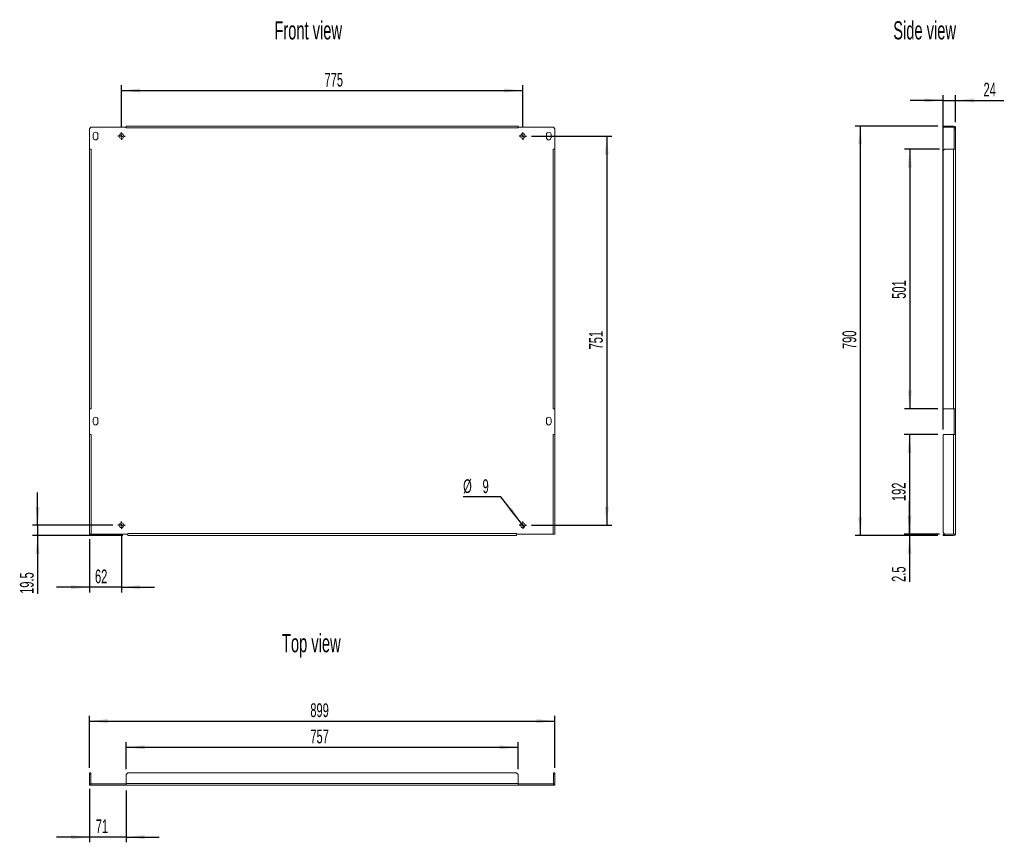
# Model space of a CAD drawing. Header units: millimetres. Extents: x 44 to 234, y 40 to 199.
import ezdxf

# ---------------------------------------------------------------- set-up
doc = ezdxf.new("R2010")
doc.units = ezdxf.units.MM
doc.layers.add('FORMAT', color=7, linetype='Continuous')
doc.styles.add('SLDTEXTSTYLE0', font='TXT', dxfattribs={"width": 0.605})
doc.dimstyles.new('SLDDIMSTYLE0', dxfattribs={"dimtxt": 2.568319, "dimasz": 3.556, "dimexe": 0, "dimexo": 0.0625, "dimgap": 0.64208, "dimtad": 1, "dimlfac": 10, "dimrnd": 1e-09, "dimzin": 12, "dimdsep": 46, "dimtxsty": 'SLDTEXTSTYLE0', "dimsah": 1, "dimcen": 0.09, "dimadec": 0, "dimazin": 3, "dimtfac": 1, "dimtofl": 0, "dimtmove": 0, "dimatfit": 3, "dimfxl": 1, "dimfrac": 2, "dimtolj": 1, "dimtzin": 12, "dimarcsym": 0})
doc.dimstyles.new('SLDDIMSTYLE1', dxfattribs={"dimtxt": 2.568319, "dimasz": 3.556, "dimexe": 0, "dimexo": 0.0625, "dimgap": 0.64208, "dimtad": 0, "dimtih": 1, "dimtoh": 1, "dimlfac": 10, "dimrnd": 1e-09, "dimzin": 12, "dimdsep": 46, "dimtxsty": 'SLDTEXTSTYLE0', "dimblk1": 'NONE', "dimsah": 1, "dimcen": 0, "dimadec": 0, "dimazin": 3, "dimtfac": 1, "dimtmove": 0, "dimatfit": 3, "dimldrblk": 'NONE', "dimfxl": 1, "dimfrac": 2, "dimtolj": 1, "dimtzin": 12, "dimarcsym": 0})
doc.dimstyles.new('SLDDIMSTYLE2', dxfattribs={"dimtxt": 2.568319, "dimasz": 3.556, "dimexe": 0, "dimexo": 0.0625, "dimgap": 0.64208, "dimtad": 1, "dimlfac": 10, "dimrnd": 1e-09, "dimzin": 12, "dimdsep": 46, "dimtxsty": 'SLDTEXTSTYLE0', "dimsah": 1, "dimcen": 0.09, "dimadec": 0, "dimazin": 3, "dimtfac": 1, "dimtmove": 0, "dimatfit": 0, "dimfxl": 1, "dimfrac": 2, "dimtolj": 1, "dimtzin": 12, "dimarcsym": 0})
doc.dimstyles.new('SLDDIMSTYLE3', dxfattribs={"dimtxt": 2.568319, "dimasz": 3.556, "dimexe": 0, "dimexo": 0.0625, "dimgap": 0.64208, "dimtad": 1, "dimdec": 1, "dimlfac": 10, "dimrnd": 1e-09, "dimzin": 12, "dimdsep": 46, "dimtxsty": 'SLDTEXTSTYLE0', "dimsah": 1, "dimcen": 0.09, "dimadec": 0, "dimazin": 3, "dimtfac": 1, "dimtmove": 0, "dimatfit": 0, "dimfxl": 1, "dimfrac": 2, "dimtolj": 1, "dimtzin": 12, "dimarcsym": 0})

# ---------------------------------------------------------------- blocks, each defined once
blk = doc.blocks.new('_D')
at = {"layer": 'FORMAT'}
for p, q in [((142.75, 176.76), (158.25, 176.76)), ((157.25, 176.76), (157.25, 101.66)), ((142.75, 101.66), (158.25, 101.66))]:
    blk.add_line(p, q, dxfattribs=at)
for points in [[(157.25, 176.76), (156.87, 173.2), (157.63, 173.2)], [(157.25, 101.66), (157.63, 105.22), (156.87, 105.22)]]:
    blk.add_solid(points, dxfattribs=at)
at = {"layer": 'FORMAT', "insert": (153.84, 135.6), "char_height": 2.646, "attachment_point": 1, "rotation": 90, "style": 'SLDTEXTSTYLE0'}
blk.add_mtext('751', dxfattribs=at)
blk = doc.blocks.new('_D_1')
at = {"layer": 'FORMAT'}
for p, q in [((63.55, 178.46), (63.55, 186.56)), ((141.05, 178.46), (141.05, 186.56)), ((63.55, 185.56), (141.05, 185.56))]:
    blk.add_line(p, q, dxfattribs=at)
for points in [[(63.55, 185.56), (67.1, 185.18), (67.1, 185.94)], [(141.05, 185.56), (137.49, 185.94), (137.49, 185.18)]]:
    blk.add_solid(points, dxfattribs=at)
at = {"layer": 'FORMAT', "insert": (102.75, 188.97), "char_height": 2.646, "attachment_point": 1, "style": 'SLDTEXTSTYLE0'}
blk.add_mtext('775', dxfattribs=at)
blk = doc.blocks.new('_D_2')
at = {"layer": 'FORMAT'}
for p, q in [((136.82, 107.12), (129.52, 107.12)), ((140.77, 102.02), (136.82, 107.12)), ((141.32, 101.31), (140.77, 102.02))]:
    blk.add_line(p, q, dxfattribs=at)
blk.add_solid([(140.77, 102.02), (138.9, 105.06), (138.29, 104.59)], dxfattribs=at)
at = {"layer": 'FORMAT', "attachment_point": 1, "style": 'SLDTEXTSTYLE0'}
for s, insert, char_height in [('%%c', (129.52, 110.53), 2.646), ('9', (133.27, 110.53), 2.65)]:
    blk.add_mtext(s, dxfattribs=dict(at, insert=insert, char_height=char_height))
blk = doc.blocks.new('_NONE')
blk = doc.blocks.new('_D_3')
at = {"layer": 'FORMAT'}
for p, q in [((57.35, 98.96), (57.35, 88.71)), ((63.55, 99.96), (63.55, 88.71)), ((57.35, 89.71), (51, 89.71)), ((63.55, 89.71), (57.35, 89.71)), ((63.55, 89.71), (69.9, 89.71))]:
    blk.add_line(p, q, dxfattribs=at)
for points in [[(57.35, 89.71), (53.79, 90.09), (53.79, 89.33)], [(63.55, 89.71), (67.1, 89.33), (67.1, 90.09)]]:
    blk.add_solid(points, dxfattribs=at)
at = {"layer": 'FORMAT', "insert": (58.43, 93.12), "char_height": 2.646, "attachment_point": 1, "style": 'SLDTEXTSTYLE0'}
blk.add_mtext('62', dxfattribs=at)
blk = doc.blocks.new('_D_4')
at = {"layer": 'FORMAT'}
for p, q in [((47.35, 101.66), (47.35, 108.01)), ((61.85, 101.66), (46.35, 101.66)), ((47.35, 101.66), (47.35, 99.71)), ((63.8, 99.71), (46.35, 99.71)), ((47.35, 99.71), (47.35, 88.42))]:
    blk.add_line(p, q, dxfattribs=at)
for points in [[(47.35, 101.66), (47.73, 105.22), (46.97, 105.22)], [(47.35, 99.71), (46.97, 96.15), (47.73, 96.15)]]:
    blk.add_solid(points, dxfattribs=at)
at = {"layer": 'FORMAT', "insert": (43.94, 88.42), "char_height": 2.646, "attachment_point": 1, "rotation": 90, "style": 'SLDTEXTSTYLE0'}
blk.add_mtext('19.5', dxfattribs=at)
blk = doc.blocks.new('SW_CENTERMARKSYMBOL_0')
at = {"layer": 'FORMAT', "color": 0}
for p, q in [((-0.5, 0), (-0.7, 0)), ((0, 0), (-0.25, 0)), ((0, 0.5), (0, 0.7)), ((0, 0), (0, 0.25)), ((0, 0), (0, -0.25)), ((0, 0), (0.25, 0)), ((0.5, 0), (0.7, 0)), ((0, -0.5), (0, -0.7))]:
    blk.add_line(p, q, dxfattribs=at)
blk = doc.blocks.new('SW_CENTERMARKSYMBOL_1')
at = {"layer": 'FORMAT', "color": 0}
for p, q in [((-0.5, 0), (-0.7, 0)), ((0, 0), (-0.25, 0)), ((0, 0.5), (0, 0.7)), ((0, 0), (0, 0.25)), ((0, 0), (0, -0.25)), ((0, 0), (0.25, 0)), ((0.5, 0), (0.7, 0)), ((0, -0.5), (0, -0.7))]:
    blk.add_line(p, q, dxfattribs=at)
blk = doc.blocks.new('SW_CENTERMARKSYMBOL_2')
at = {"layer": 'FORMAT', "color": 0}
for p, q in [((-0.5, 0), (-0.7, 0)), ((0, 0), (-0.25, 0)), ((0, 0.5), (0, 0.7)), ((0, 0), (0, 0.25)), ((0, 0), (0, -0.25)), ((0, 0), (0.25, 0)), ((0.5, 0), (0.7, 0)), ((0, -0.5), (0, -0.7))]:
    blk.add_line(p, q, dxfattribs=at)
blk = doc.blocks.new('SW_CENTERMARKSYMBOL_3')
at = {"layer": 'FORMAT', "color": 0}
for p, q in [((-0.5, 0), (-0.7, 0)), ((0, 0), (-0.25, 0)), ((0, 0.5), (0, 0.7)), ((0, 0), (0, 0.25)), ((0, 0), (0, -0.25)), ((0, 0), (0.25, 0)), ((0.5, 0), (0.7, 0)), ((0, -0.5), (0, -0.7))]:
    blk.add_line(p, q, dxfattribs=at)
blk = doc.blocks.new('_D_5')
at = {"layer": 'FORMAT'}
for p, q in [((221.19, 178.71), (205.19, 178.71)), ((206.19, 178.71), (206.19, 99.71)), ((221.19, 99.71), (205.19, 99.71))]:
    blk.add_line(p, q, dxfattribs=at)
for points in [[(206.19, 178.71), (205.81, 175.15), (206.57, 175.15)], [(206.19, 99.71), (206.57, 103.27), (205.81, 103.27)]]:
    blk.add_solid(points, dxfattribs=at)
at = {"layer": 'FORMAT', "insert": (202.78, 135.67), "char_height": 2.646, "attachment_point": 1, "rotation": 90, "style": 'SLDTEXTSTYLE0'}
blk.add_mtext('790', dxfattribs=at)
blk = doc.blocks.new('_D_6')
at = {"layer": 'FORMAT'}
for p, q in [((221.49, 174.26), (214.77, 174.26)), ((215.77, 174.26), (215.77, 124.16)), ((221.19, 124.16), (214.77, 124.16))]:
    blk.add_line(p, q, dxfattribs=at)
for points in [[(215.77, 174.26), (215.39, 170.7), (216.15, 170.7)], [(215.77, 124.16), (216.15, 127.72), (215.39, 127.72)]]:
    blk.add_solid(points, dxfattribs=at)
at = {"layer": 'FORMAT', "insert": (212.36, 145.37), "char_height": 2.646, "attachment_point": 1, "rotation": 90, "style": 'SLDTEXTSTYLE0'}
blk.add_mtext('501', dxfattribs=at)
blk = doc.blocks.new('_D_7')
at = {"layer": 'FORMAT'}
for p, q in [((221.19, 119.16), (214.71, 119.16)), ((215.71, 119.16), (215.71, 99.96)), ((221.49, 99.96), (214.71, 99.96))]:
    blk.add_line(p, q, dxfattribs=at)
for points in [[(215.71, 119.16), (215.33, 115.6), (216.09, 115.6)], [(215.71, 99.96), (216.09, 103.52), (215.33, 103.52)]]:
    blk.add_solid(points, dxfattribs=at)
at = {"layer": 'FORMAT', "insert": (212.3, 106.33), "char_height": 2.646, "attachment_point": 1, "rotation": 90, "style": 'SLDTEXTSTYLE0'}
blk.add_mtext('192', dxfattribs=at)
blk = doc.blocks.new('_D_8')
at = {"layer": 'FORMAT'}
for p, q in [((222.19, 120.16), (222.19, 184.65)), ((224.59, 179.46), (224.59, 184.65)), ((222.19, 183.65), (215.84, 183.65)), ((222.19, 183.65), (224.59, 183.65)), ((224.59, 183.65), (233.93, 183.65))]:
    blk.add_line(p, q, dxfattribs=at)
for points in [[(222.19, 183.65), (218.63, 184.03), (218.63, 183.27)], [(224.59, 183.65), (228.14, 183.27), (228.14, 184.03)]]:
    blk.add_solid(points, dxfattribs=at)
at = {"layer": 'FORMAT', "insert": (230.01, 187.06), "char_height": 2.646, "attachment_point": 1, "style": 'SLDTEXTSTYLE0'}
blk.add_mtext('24', dxfattribs=at)
blk = doc.blocks.new('_D_9')
at = {"layer": 'FORMAT'}
for p, q in [((215.71, 99.96), (215.71, 106.31)), ((221.19, 99.96), (214.71, 99.96)), ((221.19, 99.71), (214.71, 99.71)), ((215.71, 99.96), (215.71, 99.71)), ((215.71, 99.71), (215.71, 90.73))]:
    blk.add_line(p, q, dxfattribs=at)
for points in [[(215.71, 99.96), (216.09, 103.52), (215.33, 103.52)], [(215.71, 99.71), (215.33, 96.15), (216.09, 96.15)]]:
    blk.add_solid(points, dxfattribs=at)
at = {"layer": 'FORMAT', "insert": (212.3, 90.73), "char_height": 2.646, "attachment_point": 1, "rotation": 90, "style": 'SLDTEXTSTYLE0'}
blk.add_mtext('2.5', dxfattribs=at)
blk = doc.blocks.new('_D_10')
at = {"layer": 'FORMAT'}
for p, q in [((57.35, 54.88), (57.35, 64.88)), ((147.25, 54.88), (147.25, 64.88)), ((57.35, 63.88), (147.25, 63.88))]:
    blk.add_line(p, q, dxfattribs=at)
for points in [[(57.35, 63.88), (60.9, 63.5), (60.9, 64.27)], [(147.25, 63.88), (143.69, 64.27), (143.69, 63.5)]]:
    blk.add_solid(points, dxfattribs=at)
at = {"layer": 'FORMAT', "insert": (100.01, 67.3), "char_height": 2.646, "attachment_point": 1, "style": 'SLDTEXTSTYLE0'}
blk.add_mtext('899', dxfattribs=at)
blk = doc.blocks.new('_D_11')
at = {"layer": 'FORMAT'}
for p, q in [((64.45, 54.58), (64.45, 59.81)), ((140.15, 54.58), (140.15, 59.81)), ((64.45, 58.81), (140.15, 58.81))]:
    blk.add_line(p, q, dxfattribs=at)
for points in [[(64.45, 58.81), (68, 58.43), (68, 59.19)], [(140.15, 58.81), (136.59, 59.19), (136.59, 58.43)]]:
    blk.add_solid(points, dxfattribs=at)
at = {"layer": 'FORMAT', "insert": (100.01, 62.22), "char_height": 2.646, "attachment_point": 1, "style": 'SLDTEXTSTYLE0'}
blk.add_mtext('757', dxfattribs=at)
blk = doc.blocks.new('_D_12')
at = {"layer": 'FORMAT'}
for p, q in [((57.35, 50.83), (57.35, 40.48)), ((64.45, 50.48), (64.45, 40.48)), ((57.35, 41.48), (51, 41.48)), ((64.45, 41.48), (57.35, 41.48)), ((64.45, 41.48), (70.8, 41.48))]:
    blk.add_line(p, q, dxfattribs=at)
for points in [[(57.35, 41.48), (53.79, 41.87), (53.79, 41.1)], [(64.45, 41.48), (68, 41.1), (68, 41.87)]]:
    blk.add_solid(points, dxfattribs=at)
at = {"layer": 'FORMAT', "insert": (58.58, 44.9), "char_height": 2.646, "attachment_point": 1, "style": 'SLDTEXTSTYLE0'}
blk.add_mtext('71', dxfattribs=at)

msp = doc.modelspace()

# ---------------------------------------------------------------- linework, layer by layer
at = {"color": 7, "linetype": 'Continuous', "lineweight": 0}
for p, q in [((57.3477, 178.1609), (57.6477, 178.4609)), ((57.3477, 178.1609), (57.3477, 174.2609)), ((64.4477, 178.4609), (57.6477, 178.4609)), ((58.0977, 176.4609), (58.0977, 177.0609)), ((58.9977, 177.0609), (58.9977, 176.4609)), ((140.1477, 178.7109), (64.4477, 178.7109)), ((64.4477, 178.7109), (64.4477, 178.4609)), ((64.4477, 178.4609), (64.4477, 178.3609)), ((64.4477, 178.3609), (140.1477, 178.3609)), ((140.1477, 178.4609), (140.1477, 178.7109)), ((140.1477, 178.3609), (140.1477, 178.4609)), ((146.9477, 178.4609), (140.1477, 178.4609)), ((145.5977, 176.4609), (145.5977, 177.0609)), ((146.4977, 177.0609), (146.4977, 176.4609)), ((146.9477, 178.4609), (147.2477, 178.1609)), ((147.2477, 174.2609), (147.2477, 178.1609)), ((222.4877, 178.7109), (222.1877, 178.7109)), ((222.1877, 178.7109), (222.1877, 178.4609)), ((222.1877, 178.4609), (222.4877, 178.4609)), ((222.4877, 178.4609), (222.4877, 178.7109)), ((222.4877, 178.7109), (224.2377, 178.7109)), ((222.4877, 178.4609), (224.2377, 178.4609)), ((224.5877, 178.4609), (224.3377, 178.4609)), ((224.3377, 178.1609), (224.3377, 178.4609)), ((224.3377, 178.1609), (224.5877, 178.1609)), ((224.3377, 174.2609), (224.3377, 178.1609)), ((224.5877, 178.1609), (224.5877, 178.4609)), ((224.5877, 178.1609), (224.5877, 174.2609)), ((57.6977, 174.2609), (57.3477, 174.2609)), ((57.3477, 174.2609), (57.3477, 124.1609)), ((57.6977, 124.1609), (57.6977, 174.2609)), ((146.8977, 174.2609), (147.2477, 174.2609)), ((146.8977, 174.2609), (146.8977, 124.1609)), ((147.2477, 124.1609), (147.2477, 174.2609)), ((222.1877, 173.9609), (222.4877, 174.2609)), ((222.1877, 173.9609), (222.1877, 124.1609)), ((224.2377, 174.2609), (222.4877, 174.2609)), ((224.2377, 174.2609), (224.2377, 124.1609)), ((224.3377, 174.2609), (224.2377, 174.2609)), ((224.5877, 174.2609), (224.3377, 174.2609)), ((224.5877, 124.1609), (224.5877, 174.2609)), ((57.3477, 124.1609), (57.3477, 119.1609)), ((57.6977, 124.1609), (57.3477, 124.1609)), ((146.8977, 124.1609), (147.2477, 124.1609)), ((147.2477, 119.1609), (147.2477, 124.1609)), ((224.2377, 124.1609), (222.1877, 124.1609)), ((224.3377, 124.1609), (224.2377, 124.1609)), ((224.3377, 119.1609), (224.3377, 124.1609)), ((224.5877, 124.1609), (224.3377, 124.1609)), ((224.5877, 124.1609), (224.5877, 119.1609)), ((58.0977, 121.4609), (58.0977, 122.0609)), ((58.9977, 122.0609), (58.9977, 121.4609)), ((145.5977, 121.4609), (145.5977, 122.0609)), ((146.4977, 122.0609), (146.4977, 121.4609)), ((57.6977, 119.1609), (57.3477, 119.1609)), ((57.3477, 119.1609), (57.3477, 99.9609)), ((57.6977, 99.9609), (57.6977, 119.1609)), ((146.8977, 119.1609), (147.2477, 119.1609)), ((146.8977, 119.1609), (146.8977, 99.9609)), ((147.2477, 119.1609), (147.2477, 99.9609)), ((222.1877, 119.1609), (222.1877, 100.2609)), ((224.2377, 119.1609), (222.1877, 119.1609)), ((224.2377, 119.1609), (224.2377, 99.9609)), ((224.3377, 119.1609), (224.2377, 119.1609)), ((224.5877, 119.1609), (224.3377, 119.1609)), ((224.5877, 99.9609), (224.5877, 119.1609)), ((57.3477, 99.9609), (57.6977, 99.9609)), ((57.6977, 99.9609), (64.7977, 99.9609)), ((139.7977, 100.0609), (64.7977, 100.0609)), ((64.7977, 100.0609), (64.7977, 99.9609)), ((64.7977, 99.9609), (64.7977, 99.7109)), ((64.7977, 99.7109), (139.7977, 99.7109)), ((139.7977, 99.9609), (139.7977, 100.0609)), ((139.7977, 99.9609), (146.8977, 99.9609)), ((139.7977, 99.7109), (139.7977, 99.9609)), ((146.8977, 99.9609), (147.2477, 99.9609)), ((222.1877, 100.2609), (222.4877, 99.9609)), ((222.1877, 99.9609), (222.1877, 99.7109)), ((222.4877, 99.9609), (222.1877, 99.9609)), ((222.1877, 99.7109), (222.4877, 99.7109)), ((222.4877, 99.9609), (224.2377, 99.9609)), ((222.4877, 99.7109), (222.4877, 99.9609)), ((224.2377, 99.7109), (222.4877, 99.7109)), ((224.2377, 99.9609), (224.5877, 99.9609)), ((57.3477, 53.8844), (57.3477, 53.5844)), ((57.5977, 53.8844), (57.3477, 53.8844)), ((57.3477, 53.5844), (57.5977, 53.5844)), ((57.3477, 51.8344), (57.3477, 53.5844)), ((57.5977, 53.5844), (57.5977, 53.8844)), ((57.5977, 53.5844), (57.5977, 51.8344)), ((64.4477, 53.5844), (64.7477, 53.8844)), ((64.4477, 53.5844), (64.4477, 51.8344)), ((64.7477, 53.8844), (139.8477, 53.8844)), ((139.8477, 53.8844), (140.1477, 53.5844)), ((140.1477, 51.8344), (140.1477, 53.5844)), ((146.9977, 53.8844), (146.9977, 53.5844)), ((146.9977, 53.8844), (147.2477, 53.8844)), ((147.2477, 53.5844), (146.9977, 53.5844)), ((146.9977, 53.5844), (146.9977, 51.8344)), ((147.2477, 53.8844), (147.2477, 53.5844)), ((147.2477, 51.8344), (147.2477, 53.5844)), ((57.3477, 51.7344), (57.3477, 51.4844)), ((57.3477, 51.7344), (57.6477, 51.7344)), ((57.3477, 51.4844), (57.6477, 51.4844)), ((57.6477, 51.4844), (57.6477, 51.7344)), ((57.6477, 51.7344), (64.4477, 51.7344)), ((64.4477, 51.4844), (57.6477, 51.4844)), ((140.1477, 51.8344), (64.4477, 51.8344)), ((64.4477, 51.8344), (64.4477, 51.4844)), ((64.4477, 51.7344), (64.4477, 51.4844)), ((64.4477, 51.4844), (140.1477, 51.4844)), ((140.1477, 51.4844), (140.1477, 51.8344)), ((140.1477, 51.4844), (140.1477, 51.7344)), ((140.1477, 51.7344), (146.9477, 51.7344)), ((146.9477, 51.4844), (140.1477, 51.4844)), ((146.9477, 51.7344), (146.9477, 51.4844)), ((146.9477, 51.7344), (147.2477, 51.7344)), ((146.9477, 51.4844), (147.2477, 51.4844)), ((147.2477, 51.4844), (147.2477, 51.7344))]:
    msp.add_line(p, q, dxfattribs=at)
at = {"color": 7, "linetype": 'Continuous', "lineweight": 0, "flags": 128}
for points in [[(57.3623, 51.7344), (57.3544, 51.7661), (57.3477, 51.8344)], [(147.2331, 51.7344), (147.241, 51.7661), (147.2477, 51.8344)]]:
    msp.add_lwpolyline(points, dxfattribs=at)
at = {"color": 7, "linetype": 'Continuous', "lineweight": 0}
for centre in [(63.5477, 176.7609), (141.0477, 176.7609), (63.5477, 101.6609), (141.0477, 101.6609)]:
    msp.add_circle(centre, 0.45, dxfattribs=at)
for centre, radius, start, end in [((58.5477, 177.0609), 0.45, 0, 180), ((146.0477, 177.0609), 0.45, 0, 180), ((224.2377, 178.3609), 0.35, 16.60155, 90), ((224.2377, 178.3609), 0.1, 0, 90), ((58.5477, 176.4609), 0.45, 180, 0), ((146.0477, 176.4609), 0.45, 180, 0), ((58.5477, 122.0609), 0.45, 0, 180), ((146.0477, 122.0609), 0.45, 0, 180), ((58.5477, 121.4609), 0.45, 180, 0), ((146.0477, 121.4609), 0.45, 180, 0), ((224.2377, 100.0609), 0.35, 270, 343.39845), ((57.6977, 51.8344), 0.1, 180, 270), ((146.8977, 51.8344), 0.1, 270, 0)]:
    msp.add_arc(centre, radius, start, end, dxfattribs=at)

# ---------------------------------------------------------------- block references
at = {"layer": 'FORMAT'}
for name, p in [('SW_CENTERMARKSYMBOL_3', (63.5477, 176.7609)), ('SW_CENTERMARKSYMBOL_2', (141.0477, 176.7609)), ('SW_CENTERMARKSYMBOL_1', (63.5477, 101.6609)), ('SW_CENTERMARKSYMBOL_0', (141.0477, 101.6609))]:
    msp.add_blockref(name, p, dxfattribs=at)

# ---------------------------------------------------------------- texts
at = {"layer": 'FORMAT', "char_height": 3.5, "attachment_point": 1, "style": 'SLDTEXTSTYLE0'}
for s, insert in [('Front view', (93.0705, 198.9238)), ('Side view', (212.5719, 198.9238)), ('Top view', (94.5385, 80.6553))]:
    msp.add_mtext(s, dxfattribs=dict(at, insert=insert))

# ---------------------------------------------------------------- dimensions: what is measured, and where the dimension line sits
at = {"layer": 'FORMAT'}
for base, p1, p2, dimstyle, picture, middle in [((141.0477, 185.5617), (63.5477, 177.4609), (141.0477, 177.4609), 'SLDDIMSTYLE0', '_D_1', (105.6871, 185.5617)), ((224.5877, 183.6468), (222.1877, 119.1609), (224.5877, 178.4609), 'SLDDIMSTYLE2', '_D_8', (231.9705, 183.6468)), ((57.3477, 89.7109), (63.5477, 100.9609), (57.3477, 99.9609), 'SLDDIMSTYLE2', '_D_3', (60.3907, 89.7109)), ((147.2477, 63.8844), (57.3477, 53.8844), (147.2477, 53.8844), 'SLDDIMSTYLE0', '_D_10', (102.9506, 63.8844)), ((140.1477, 58.8114), (64.4477, 53.5844), (140.1477, 53.5844), 'SLDDIMSTYLE0', '_D_11', (102.9506, 58.8114)), ((57.3477, 41.4844), (64.4477, 51.4844), (57.3477, 51.8344), 'SLDDIMSTYLE2', '_D_12', (60.5412, 41.4844))]:
    dim = msp.add_linear_dim(base=base, p1=p1, p2=p2, dimstyle=dimstyle, dxfattribs=at)
    dim.commit()
    dim.dimension.update_dxf_attribs({"geometry": picture, "text_midpoint": middle, "dimtype": 160})
for base, p1, p2, dimstyle, picture, middle in [((206.1877, 99.7109), (222.1877, 178.7109), (222.1877, 99.7109), 'SLDDIMSTYLE0', '_D_5', (206.1877, 138.6057)), ((157.2477, 101.6609), (141.7477, 176.7609), (141.7477, 101.6609), 'SLDDIMSTYLE0', '_D', (157.2477, 138.5397)), ((215.7722, 124.1609), (222.4877, 174.2609), (222.1877, 124.1609), 'SLDDIMSTYLE0', '_D_6', (215.7722, 148.3077)), ((215.7118, 99.9609), (222.1877, 119.1609), (222.4877, 99.9609), 'SLDDIMSTYLE0', '_D_7', (215.7118, 109.2748)), ((47.3477, 99.7109), (62.8477, 101.6609), (64.7977, 99.7109), 'SLDDIMSTYLE3', '_D_4', (47.3477, 91.8476)), ((215.7118, 99.7109), (222.1877, 99.9609), (222.1877, 99.7109), 'SLDDIMSTYLE3', '_D_9', (215.7118, 93.1844))]:
    dim = msp.add_linear_dim(base=base, p1=p1, p2=p2, angle=90, dimstyle=dimstyle, dxfattribs=at)
    dim.commit()
    dim.dimension.update_dxf_attribs({"geometry": picture, "text_midpoint": middle, "dimtype": 160})
dim = msp.add_diameter_dim_2p(p1=(141.3232, 101.3051), p2=(140.7722, 102.0167), dimstyle='SLDDIMSTYLE1', dxfattribs=at)
dim.commit()
dim.dimension.update_dxf_attribs({"geometry": '_D_2', "text_midpoint": (132.3781, 109.2599), "dimtype": 163})

doc.saveas('drawing.dxf')
